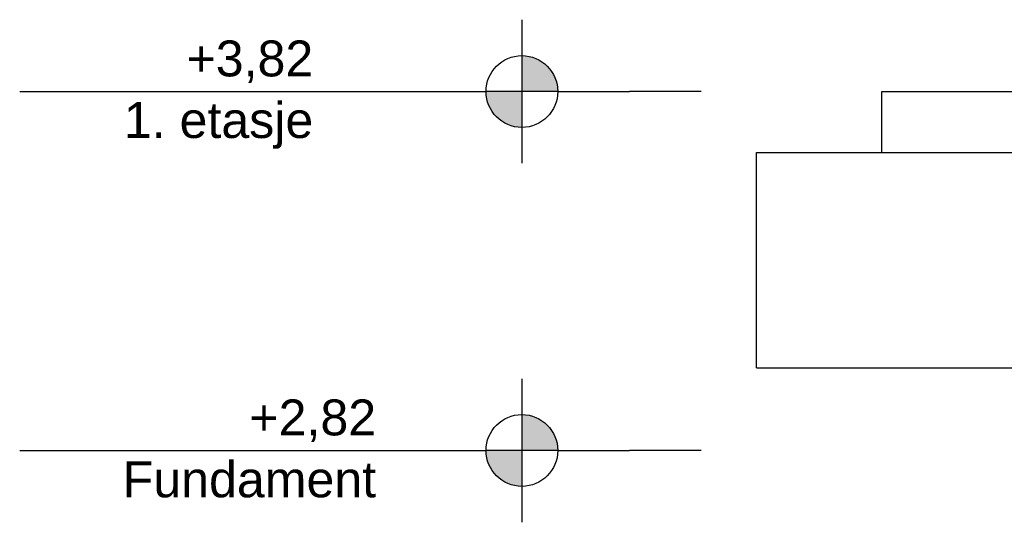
# Model space of a CAD drawing. Header units: millimetres. Extents: x -82116 to -58044, y -2070 to 12890.
# Tile 2 of 65: x -82116 to -79371, y 2620 to 4020. Entities that reach past the tile are written whole.
import ezdxf

# ---------------------------------------------------------------- set-up
doc = ezdxf.new("R2010")
doc.units = ezdxf.units.MM
doc.header["$LTSCALE"] = 0.5
doc.header["$MEASUREMENT"] = 0
doc.linetypes.add('PLINE', pattern=[0])
doc.layers.add('252- Gulv på grunn_ bunnplate(Nye konstruksjoner)', color=7, linetype='Continuous')
doc.styles.add('GENERATED_STYLE_3', font='arial.ttf')

msp = doc.modelspace()

# ---------------------------------------------------------------- hatches: boundary and pattern name
at = {"linetype": 'Continuous'}
for points in [[(-80716.3, 3820), (-80616.3, 3820, 0.414214), (-80716.3, 3920)], [(-80716.3, 3820), (-80816.3, 3820, 0.414214), (-80716.3, 3720)], [(-80716.3, 2820), (-80616.3, 2820, 0.414214), (-80716.3, 2920)], [(-80716.3, 2820), (-80816.3, 2820, 0.414214), (-80716.3, 2720)]]:
    msp.add_hatch(color=256, dxfattribs=at).paths.add_polyline_path(points)

# ---------------------------------------------------------------- linework, layer by layer
at = {"linetype": 'PLINE'}
for p, q in [((-80716.3, 4020), (-80716.3, 3620)), ((-82116.3, 3820), (-80816.3, 3820)), ((-80616.3, 3820), (-80816.3, 3820)), ((-80616.3, 3820), (-80416.3, 3820)), ((-80316.3, 3820), (-80416.3, 3820)), ((-80216.3, 3820), (-80316.3, 3820)), ((-80716.3, 3020), (-80716.3, 2620)), ((-82116.3, 2820), (-80816.3, 2820)), ((-80616.3, 2820), (-80816.3, 2820)), ((-80616.3, 2820), (-80416.3, 2820)), ((-80316.3, 2820), (-80416.3, 2820)), ((-80216.3, 2820), (-80316.3, 2820))]:
    msp.add_line(p, q, dxfattribs=at)
for centre in [(-80716.3, 3820), (-80716.3, 2820)]:
    msp.add_circle(centre, 100, dxfattribs=at)
at = {"layer": '252- Gulv på grunn_ bunnplate(Nye konstruksjoner)', "linetype": 'PLINE'}
for p, q in [((-79712.5, 3650), (-79712.5, 3820)), ((-79712.5, 3820), (-78056.2, 3820)), ((-80062.5, 3050), (-80062.5, 3650)), ((-80062.5, 3650), (-78056.2, 3650)), ((-80062.5, 3050), (-79148.2, 3050))]:
    msp.add_line(p, q, dxfattribs=at)

# ---------------------------------------------------------------- texts
at = {"char_height": 100, "attachment_point": 3, "style": 'GENERATED_STYLE_3'}
for s, insert, line_spacing_factor in [('\\A1;{\\pqr;\\pt0;\\fArial|b0|i0|c0|p0;\\W1.000000;+3,82\\P\\pqr;\\pt0;\\fArial|b0|i0|c0|p0;\\W1.000000;\\fArial|b0|i0|c0|p0;\\W1.000000;\\fArial|b0|i0|c0|p0;\\W1.000000;1. etasje}', (-81297.9, 3962.1), 1.029493), ('\\A1;{\\pqr;\\pt0;\\fArial|b0|i0|c0|p0;\\W1.000000;+2,82\\P\\pqr;\\pt0;\\fArial|b0|i0|c0|p0;\\W1.000000;\\fArial|b0|i0|c0|p0;\\W1.000000;\\fArial|b0|i0|c0|p0;\\W1.000000;Fundament}', (-81122.6, 2962.1), 1.034704)]:
    msp.add_mtext(s, dxfattribs=dict(at, insert=insert, line_spacing_factor=line_spacing_factor))

doc.saveas('drawing.dxf')
